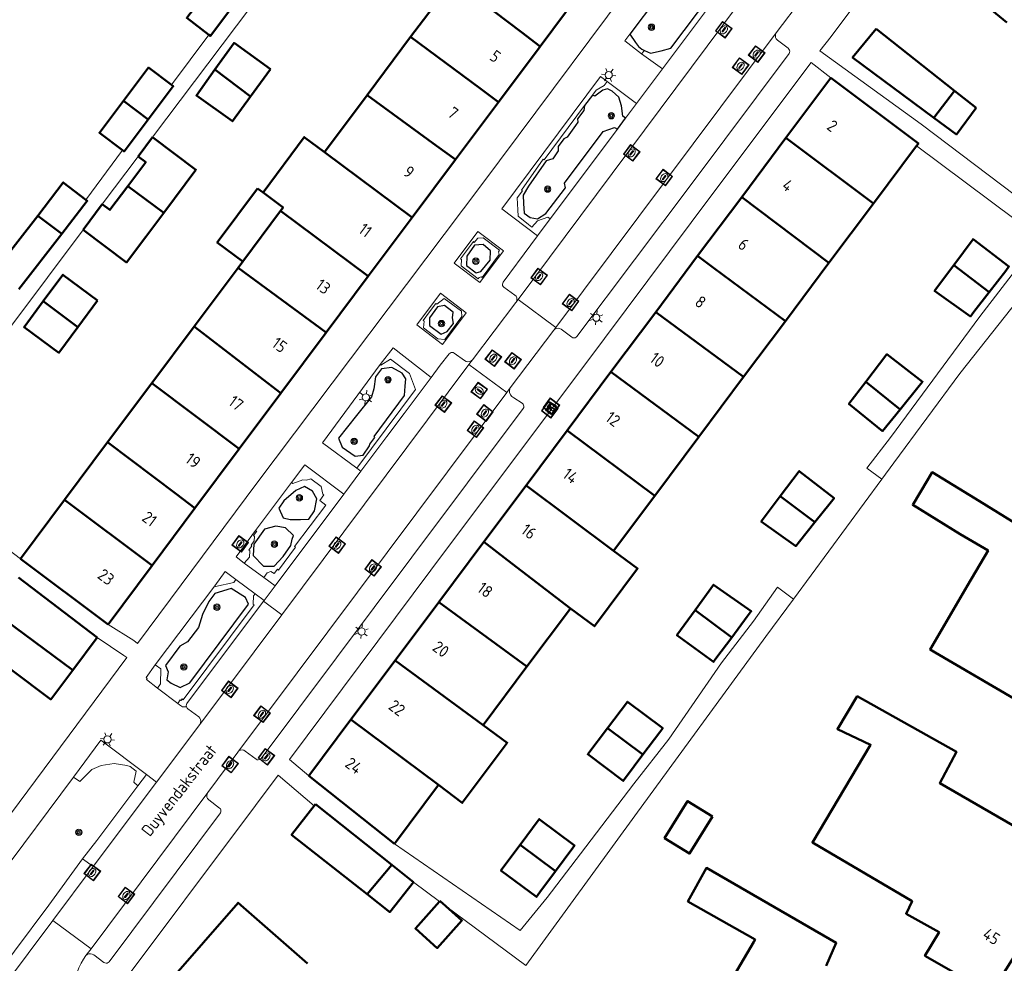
# Model space of a CAD drawing. Header units: metres. Extents: x 94279 to 96109, y 461866 to 463040.
# Tile 85 of 175: x 94941 to 95023, y 462869 to 462948. Entities that reach past the tile are written whole.
import ezdxf
from ezdxf.enums import TextEntityAlignment as Align

# ---------------------------------------------------------------- set-up
doc = ezdxf.new("R2010")
doc.units = ezdxf.units.M
doc.layers.get('0').update_dxf_attribs({"linetype": 'CONTINUOUS'})
for name, color, linetype, lineweight in [('B_BEBOUWINGSGRENS_0', 132, 'CONTINUOUS', 50), ('B_LUIFEL_1', 132, 'CONTINUOUS', 50), ('B_TUSSENMUUR_0', 132, 'CONTINUOUS', 50), ('G_GRENS_ALGEMEEN_0', 251, 'CONTINUOUS', 13), ('Q_BOOM_0', 251, 'CONTINUOUS', 13), ('Q_BRANDKRAAN_0', 251, 'CONTINUOUS', 13), ('Q_CAI-KAST_0', 251, 'CONTINUOUS', 13), ('Q_INSPECTIE_OF_RIOOLPUT_0', 251, 'CONTINUOUS', 13), ('Q_KOLK_0', 251, 'CONTINUOUS', 13), ('Q_LICHTMAST_0', 251, 'CONTINUOUS', 13), ('V_WEGGRENS_0', 251, 'CONTINUOUS', 13), ('Z_GBKN_HUISNUMMER_0', 251, 'CONTINUOUS', 13), ('Z_STRAATNAAM_0', 251, 'CONTINUOUS', 13)]:
    doc.layers.add(name, color=color, linetype=linetype, lineweight=lineweight)
doc.layers.add('Boomspiegel_0', color=251, linetype='CONTINUOUS')
doc.styles.get("Standard").update_dxf_attribs({"font": 'isocp.shx'})

# ---------------------------------------------------------------- blocks, each defined once
blk = doc.blocks.new('Q_LICHTMAST')
for points in [[(-0.26, 0.15), (-0.52, 0.3)], [(0, 0.3), (0, 0.6)], [(0.26, 0.15), (0.52, 0.3)], [(-0.26, -0.15), (-0.52, -0.3)], [(0, -0.3), (0, -0.6)], [(0.26, -0.15), (0.52, -0.3)]]:
    blk.add_lwpolyline(points)
blk.add_circle((0, 0), 0.3)
blk = doc.blocks.new('Q_KOLK')
blk.add_lwpolyline([(-0.5, 0.5), (0.5, 0.5), (0.5, -0.5), (-0.5, -0.5)], close=True)
for points in [[(-0.442, 0.464), (0.438, 0.464, -0.414214), (0.459, 0.442), (0.459, -0.437, -0.414214), (0.438, -0.459), (-0.442, -0.459, -0.414214), (-0.463, -0.437), (-0.463, 0.442, -0.414214), (-0.442, 0.464)], [(-0.345, 0.105, 0.380426), (-0.276, -0.18)], [(-0.008, 0.266, 0.240218), (-0.345, 0.105)], [(-0.194, 0.045, 0.853344), (-0.194, -0.032)], [(0.331, 0.111, 0.240191), (-0.008, 0.266)], [(0.185, -0.032, 0.849746), (0.185, 0.045)], [(0.267, -0.176, 0.380426), (0.331, 0.111)], [(-0.276, -0.18, 0.148452), (0.012, -0.257)], [(0.012, -0.257, 0.131742), (0.267, -0.176)]]:
    blk.add_lwpolyline(points, format="xyb")
for points in [[(-0.194, 0.045), (0.185, 0.045)], [(0.185, -0.032), (-0.194, -0.032)]]:
    blk.add_lwpolyline(points)
blk = doc.blocks.new('Q_INSPECTIE_OF_RIOOLPUT')
blk.add_lwpolyline([(-0.5, 0.5), (0.5, 0.5), (0.5, -0.5), (-0.5, -0.5)], close=True)
for points in [[(-0.442, 0.464), (0.438, 0.464, -0.414214), (0.459, 0.442), (0.459, -0.437, -0.414214), (0.438, -0.459), (-0.442, -0.459, -0.414214), (-0.463, -0.437), (-0.463, 0.442), (-0.463, 0.444), (-0.463, 0.446), (-0.463, 0.448), (-0.462, 0.45), (-0.461, 0.451), (-0.46, 0.453), (-0.459, 0.455), (-0.458, 0.456), (-0.457, 0.457), (-0.456, 0.459), (-0.454, 0.46), (-0.453, 0.461), (-0.451, 0.462), (-0.449, 0.462), (-0.447, 0.463), (-0.446, 0.463), (-0.444, 0.464), (-0.442, 0.464)], [(-0.345, 0.105, 0.380426), (-0.276, -0.18)], [(-0.008, 0.266, 0.240218), (-0.345, 0.105)], [(-0.194, 0.045, 0.853344), (-0.194, -0.032)], [(0.331, 0.111, 0.240191), (-0.008, 0.266)], [(0.185, -0.032, 0.849746), (0.185, 0.045)], [(0.267, -0.176, 0.380426), (0.331, 0.111)], [(-0.276, -0.18, 0.148452), (0.012, -0.257)], [(0.012, -0.257, 0.131742), (0.267, -0.176)]]:
    blk.add_lwpolyline(points, format="xyb")
for points in [[(-0.194, 0.045), (0.185, 0.045)], [(0.185, -0.032), (-0.194, -0.032)]]:
    blk.add_lwpolyline(points)
blk = doc.blocks.new('Q_BRANDKRAAN')
blk.add_lwpolyline([(-0.5, 0.5), (0.5, 0.5), (0.5, -0.5), (-0.5, -0.5)], close=True)
for points in [[(-0.442, 0.464), (0.438, 0.464, -0.414214), (0.459, 0.442), (0.459, -0.437, -0.414214), (0.438, -0.459), (-0.442, -0.459, -0.414214), (-0.463, -0.437), (-0.463, 0.442), (-0.463, 0.444), (-0.463, 0.446), (-0.463, 0.448), (-0.462, 0.45), (-0.461, 0.451), (-0.46, 0.453), (-0.459, 0.455), (-0.458, 0.456), (-0.457, 0.457), (-0.456, 0.459), (-0.454, 0.46), (-0.453, 0.461), (-0.451, 0.462), (-0.449, 0.462), (-0.447, 0.463), (-0.446, 0.463), (-0.444, 0.464), (-0.442, 0.464)], [(-0.345, 0.105, 0.380426), (-0.276, -0.18)], [(-0.008, 0.266, 0.240218), (-0.345, 0.105)], [(-0.194, 0.045, 0.853344), (-0.194, -0.032)], [(0.331, 0.111, 0.240191), (-0.008, 0.266)], [(0.185, -0.032, 0.849746), (0.185, 0.045)], [(0.267, -0.176, 0.380426), (0.331, 0.111)], [(-0.276, -0.18, 0.148452), (0.012, -0.257)], [(0.012, -0.257, 0.131742), (0.267, -0.176)]]:
    blk.add_lwpolyline(points, format="xyb")
for points in [[(-0.194, 0.045), (0.185, 0.045)], [(0.185, -0.032), (-0.194, -0.032)]]:
    blk.add_lwpolyline(points)
blk = doc.blocks.new('Q_CAI-KAST')
for points in [[(-0.5, 0.5), (0.5, 0.5), (0.5, -0.5), (-0.5, -0.5)], [(-0.262, 0.264), (0.25, 0.264), (0.25, 0.187), (-0.262, 0.187)], [(-0.262, 0.107), (0.25, 0.107), (0.25, -0.332), (-0.262, -0.332)]]:
    blk.add_lwpolyline(points, close=True)
blk.add_lwpolyline([(-0.442, 0.464), (0.438, 0.464, -0.414214), (0.459, 0.442), (0.459, -0.437, -0.414214), (0.438, -0.459), (-0.442, -0.459, -0.414214), (-0.463, -0.437), (-0.463, 0.442), (-0.463, 0.444), (-0.463, 0.446), (-0.463, 0.448), (-0.462, 0.45), (-0.461, 0.451), (-0.46, 0.453), (-0.459, 0.455), (-0.458, 0.456), (-0.457, 0.457), (-0.456, 0.459), (-0.454, 0.46), (-0.453, 0.461), (-0.451, 0.462), (-0.449, 0.462), (-0.447, 0.463), (-0.446, 0.463), (-0.444, 0.464), (-0.442, 0.464)], format="xyb")
blk.add_circle((-0.177, -0.034), 0.0354)
blk = doc.blocks.new('Q_BOOM')
for radius in [0.27, 0.18, 0.09]:
    blk.add_circle((0, 0), radius)

msp = doc.modelspace()

# ---------------------------------------------------------------- linework, layer by layer
at = {"layer": 'B_BEBOUWINGSGRENS_0'}
for p, q in [((94976.881, 462951.051), (94973.33, 462946.301)), ((94984.151, 462945.501), (94987.869, 462950.476)), ((95018.791, 462941.79), (95012.24, 462946.97)), ((94973.33, 462946.301), (94969.695, 462941.437)), ((94980.676, 462940.852), (94984.151, 462945.501)), ((94959.955, 462941.327), (94961.6, 462943.61)), ((95008.46, 462942.87), (95004.7, 462937.848)), ((95020.6, 462940.36), (95018.791, 462941.79)), ((94969.695, 462941.437), (94966.125, 462936.66)), ((94977.076, 462936.036), (94980.676, 462940.852)), ((94951.74, 462937.91), (94950.54, 462936.31)), ((95004.7, 462937.848), (95001.004, 462932.911)), ((95012.01, 462932.362), (95015.627, 462937.196)), ((94973.456, 462931.194), (94977.076, 462936.036)), ((95001.004, 462932.911), (94997.317, 462927.981)), ((94947.555, 462932.316), (94945.949, 462930.174)), ((94962.457, 462931.754), (94959.293, 462927.521)), ((95008.301, 462927.404), (95012.01, 462932.362)), ((94942.16, 462931.349), (94938.584, 462926.758)), ((94969.784, 462926.282), (94973.456, 462931.194)), ((94940.584, 462925.208), (94944.183, 462929.826)), ((94997.317, 462927.981), (94993.813, 462923.296)), ((94958.905, 462927.002), (94955.222, 462922.074)), ((94959.293, 462927.521), (94958.905, 462927.002)), ((95004.658, 462922.536), (95008.301, 462927.404)), ((94966.265, 462921.574), (94969.784, 462926.282)), ((94945.506, 462922.034), (94947.16, 462924.27)), ((94993.813, 462923.296), (94990.075, 462918.297)), ((94955.222, 462922.074), (94951.699, 462917.362)), ((95001.164, 462917.866), (95004.658, 462922.536)), ((94962.483, 462916.515), (94966.265, 462921.574)), ((94990.075, 462918.297), (94986.412, 462913.398)), ((94997.418, 462912.858), (95001.164, 462917.866)), ((94951.699, 462917.362), (94948.001, 462912.414)), ((94958.999, 462911.854), (94962.483, 462916.515)), ((94986.412, 462913.398), (94982.977, 462908.805)), ((94993.736, 462907.937), (94997.418, 462912.858)), ((94948.001, 462912.414), (94944.403, 462907.601)), ((94955.299, 462906.904), (94958.999, 462911.854)), ((94982.977, 462908.805), (94979.442, 462904.078)), ((94990.298, 462903.341), (94993.736, 462907.937)), ((94944.403, 462907.601), (94940.71, 462902.66)), ((94951.722, 462902.119), (94955.299, 462906.904)), ((94979.442, 462904.078), (94975.682, 462899.049)), ((94940.71, 462902.66), (94948.03, 462897.18)), ((94948.03, 462897.18), (94951.722, 462902.119)), ((94947.12, 462896.08), (94940.536, 462901.103)), ((94975.682, 462899.049), (94972.035, 462894.172)), ((94983.048, 462893.649), (94986.694, 462898.523)), ((94945.085, 462893.361), (94947.12, 462896.08)), ((94972.035, 462894.172), (94968.335, 462889.224)), ((94979.396, 462888.767), (94983.048, 462893.649)), ((94968.335, 462889.224), (94964.81, 462884.51)), ((94964.81, 462884.51), (94971.97, 462878.84)), ((94971.97, 462878.84), (94975.648, 462883.756)), ((94965.38, 462882.14), (94965.273, 462882.005)), ((94971.747, 462877.081), (94965.38, 462882.14)), ((94973.56, 462875.64), (94971.747, 462877.081))]:
    msp.add_line(p, q, dxfattribs=at)
for points in [[(95028.806, 462954.404), (95022.24, 462959.82), (95016.57, 462952.95), (95023.158, 462947.508)], [(94956.006, 462949.741), (94954.61, 462947.88), (94956.47, 462946.478)], [(94956.47, 462946.478), (94956.6, 462946.38), (94958.72, 462949.205)], [(95012.24, 462946.97), (95010.27, 462944.58), (95017.074, 462939.54)], [(94961.6, 462943.61), (94958.57, 462945.79), (94956.967, 462943.561)], [(94953.335, 462942.287), (94951.42, 462943.73), (94949.317, 462940.946)], [(94956.967, 462943.561), (94955.42, 462941.41), (94958.45, 462939.24), (94959.955, 462941.327)], [(95015.627, 462937.196), (95015.78, 462937.4), (95008.46, 462942.87)], [(94951.389, 462939.389), (94953.49, 462942.17), (94953.335, 462942.287)], [(94949.317, 462940.946), (94947.31, 462938.29), (94949.254, 462936.825)], [(95017.074, 462939.54), (95018.95, 462938.15), (95020.6, 462940.36)], [(94949.254, 462936.825), (94949.38, 462936.73), (94951.389, 462939.389)], [(94952.685, 462931.59), (94955.38, 462935.19), (94951.74, 462937.91)], [(94966.125, 462936.66), (94964.434, 462937.926), (94960.989, 462933.285)], [(94950.54, 462936.31), (94951.18, 462935.82), (94949.685, 462933.825)], [(94946.176, 462932.685), (94944.29, 462934.13), (94942.16, 462931.349)], [(94949.685, 462933.825), (94948.19, 462931.83), (94947.555, 462932.316)], [(94944.183, 462929.826), (94946.3, 462932.59), (94946.176, 462932.685)], [(94960.989, 462933.285), (94962.665, 462932.032), (94962.457, 462931.754)], [(94945.949, 462930.174), (94949.578, 462927.444), (94951.18, 462929.58), (94952.685, 462931.59)], [(95021.682, 462924.947), (95023.08, 462926.752), (95023.35, 462927.1), (95020.35, 462929.39), (95018.74, 462927.225)], [(95018.74, 462927.225), (95017.13, 462925.06), (95020.12, 462922.93), (95020.412, 462923.306), (95021.682, 462924.947)], [(94947.16, 462924.27), (94944.26, 462926.42), (94942.621, 462924.211)], [(94942.621, 462924.211), (94941.01, 462922.04), (94943.92, 462919.89), (94945.506, 462922.034)], [(95014.241, 462915.145), (95015.831, 462917.113), (95016.12, 462917.47), (95013.15, 462919.77), (95011.375, 462917.46)], [(95011.375, 462917.46), (95009.973, 462915.612), (95012.785, 462913.342), (95014.241, 462915.145)], [(95007.119, 462905.716), (95008.406, 462907.325), (95008.73, 462907.73), (95005.81, 462910), (95004.225, 462907.895)], [(95028.76, 462902.6), (95020.894, 462907.471), (95016.929, 462909.907), (95016.542, 462909.253), (95015.31, 462907.168), (95019.264, 462904.728)], [(95004.225, 462907.895), (95002.64, 462905.79), (95005.53, 462903.73), (95005.831, 462904.107), (95007.119, 462905.716)], [(95019.264, 462904.728), (95021.604, 462903.359), (95019.89, 462900.43), (95016.76, 462895.08), (95017.179, 462894.835), (95023.767, 462890.985), (95024.58, 462890.51), (95023.95, 462889.42), (95027.36, 462887.43), (95026.04, 462885.3), (95031.6, 462881.88), (95036.2, 462889.34), (95034.09, 462890.61), (95036.59, 462894.76), (95030.01, 462898.6), (95029.87, 462898.37), (95027.53, 462900.06), (95028.76, 462902.6)], [(94986.694, 462898.523), (94988.696, 462897.025), (94992.3, 462901.844), (94990.298, 462903.341)], [(95000.175, 462896.097), (95001.471, 462897.844), (95001.8, 462898.28), (94998.65, 462900.49), (94997.12, 462898.38)], [(94938.411, 462898.302), (94936.6, 462895.89), (94943.25, 462890.91), (94945.085, 462893.361)], [(94997.12, 462898.38), (94995.59, 462896.27), (94998.66, 462894.05), (94998.856, 462894.32), (95000.175, 462896.097)], [(94992.751, 462886.296), (94994.155, 462888.161), (94994.41, 462888.5), (94991.45, 462890.72), (94989.795, 462888.52)], [(95010.66, 462891.176), (95009.006, 462888.434), (95011.776, 462887.122), (95006.916, 462878.957), (95015.252, 462874.031), (95014.742, 462872.998), (95017.501, 462871.456), (95016.318, 462869.475), (95021.838, 462866.335), (95026.161, 462873.186), (95024.044, 462874.317)], [(95024.044, 462874.317), (95026.672, 462878.631), (95017.563, 462883.921), (95018.948, 462886.529), (95010.66, 462891.176)], [(94975.648, 462883.756), (94977.65, 462882.259), (94981.411, 462887.287), (94979.396, 462888.767)], [(94989.795, 462888.52), (94988.14, 462886.32), (94991.1, 462884.1), (94991.298, 462884.364), (94992.751, 462886.296)], [(94965.273, 462882.005), (94963.37, 462879.6), (94969.689, 462874.62)], [(94985.441, 462876.556), (94986.89, 462878.508), (94987.04, 462878.71), (94984.08, 462880.91), (94982.48, 462878.755)], [(94982.48, 462878.755), (94980.88, 462876.6), (94983.84, 462874.4), (94984.134, 462874.797), (94985.441, 462876.556)], [(95008.06, 462868.65), (95008.907, 462870.547), (94998.049, 462876.819), (94996.509, 462874.021), (95002.13, 462870.83), (95002.026, 462870.652), (95000.345, 462867.797), (94997.17, 462862.44), (95004.95, 462857.84)], [(94969.689, 462874.62), (94971.58, 462873.13), (94973.56, 462875.64)], [(94964.703, 462868.837), (94958.9, 462873.91), (94953.11, 462867.26), (94958.947, 462862.161)]]:
    msp.add_lwpolyline(points, dxfattribs=at)
at = {"layer": 'B_LUIFEL_1'}
for p, q in [((94960.989, 462933.285), (94960.528, 462933.628)), ((94975.783, 462874.066), (94975.744, 462874.022)), ((94976.266, 462873.635), (94975.783, 462874.066))]:
    msp.add_line(p, q, dxfattribs=at)
for points in [[(94960.528, 462933.628), (94957.166, 462929.099), (94959.293, 462927.521)], [(94959.293, 462927.521), (94959.293, 462927.521), (94962.457, 462931.754)], [(94998.567, 462881.109), (94996.484, 462882.408), (94994.562, 462879.323), (94996.644, 462878.025), (94998.567, 462881.109)], [(94975.744, 462874.022), (94973.723, 462871.754), (94975.557, 462870.12), (94977.615, 462872.434), (94976.266, 462873.635)]]:
    msp.add_lwpolyline(points, dxfattribs=at)
at = {"layer": 'B_TUSSENMUUR_0'}
for p, q in [((94959.955, 462941.327), (94956.967, 462943.561)), ((95017.074, 462939.54), (95018.791, 462941.79)), ((94951.389, 462939.389), (94949.317, 462940.946)), ((95012.01, 462932.362), (95004.7, 462937.848)), ((94973.456, 462931.194), (94966.125, 462936.66)), ((94952.685, 462931.59), (94949.685, 462933.825)), ((95008.301, 462927.404), (95001.004, 462932.911)), ((94969.784, 462926.282), (94962.457, 462931.754)), ((94944.183, 462929.826), (94942.16, 462931.349)), ((94966.265, 462921.574), (94958.905, 462927.002)), ((95021.682, 462924.947), (95018.74, 462927.225)), ((94945.506, 462922.034), (94942.621, 462924.211)), ((95001.164, 462917.866), (94993.813, 462923.296)), ((94955.222, 462922.074), (94962.483, 462916.515)), ((94997.418, 462912.858), (94990.075, 462918.297)), ((94958.999, 462911.854), (94951.699, 462917.362)), ((95014.241, 462915.145), (95011.375, 462917.46)), ((94993.736, 462907.937), (94986.412, 462913.398)), ((94982.977, 462908.805), (94990.298, 462903.341)), ((95007.119, 462905.716), (95004.225, 462907.895)), ((94951.722, 462902.119), (94944.403, 462907.601)), ((94983.048, 462893.649), (94975.682, 462899.049)), ((94945.085, 462893.361), (94938.411, 462898.302)), ((95000.175, 462896.097), (94997.12, 462898.38)), ((94979.396, 462888.767), (94972.035, 462894.172)), ((94975.648, 462883.756), (94968.335, 462889.224)), ((94992.751, 462886.296), (94989.795, 462888.52)), ((94985.441, 462876.556), (94982.48, 462878.755)), ((94969.689, 462874.62), (94971.747, 462877.081))]:
    msp.add_line(p, q, dxfattribs=at)
for points in [[(94984.151, 462945.501), (94982.598, 462946.686), (94976.881, 462951.051)], [(94980.676, 462940.852), (94979.108, 462942.015), (94973.33, 462946.301)], [(94969.695, 462941.437), (94975.502, 462937.188), (94977.076, 462936.036)], [(95004.658, 462922.536), (94998.645, 462926.996), (94997.317, 462927.981)], [(94955.299, 462906.904), (94953.75, 462908.073), (94948.001, 462912.414)], [(94986.694, 462898.523), (94981.423, 462902.561), (94979.442, 462904.078)]]:
    msp.add_lwpolyline(points, dxfattribs=at)
at = {"layer": 'Boomspiegel_0'}
for p, q in [((94996.268, 462952.675), (94991.664, 462946.529)), ((94988.531, 462941.433), (94987.875, 462940.554)), ((94990.609, 462938.583), (94991.293, 462939.495)), ((94978.811, 462926.574), (94979.188, 462926.685))]:
    msp.add_line(p, q, dxfattribs=at)
for points in [[(94992.868, 462945.164), (94993.382, 462944.932), (94994.271, 462945.128), (94995.084, 462945.346), (95004.083, 462957.319), (95003.687, 462958.638), (95002.647, 462959.237)], [(94991.664, 462946.529), (94992.119, 462945.84), (94992.39, 462945.483), (94992.668, 462945.271), (94992.868, 462945.164)], [(94991.293, 462939.495), (94991.082, 462939.674), (94990.949, 462940.537), (94990.745, 462941.273), (94990.169, 462941.753), (94989.794, 462941.948), (94989.404, 462941.832), (94988.734, 462941.355), (94988.531, 462941.433)], [(94987.875, 462940.554), (94987.811, 462940.133), (94987.267, 462939.437), (94987.309, 462939.158), (94987.109, 462938.898), (94986.407, 462937.914), (94986.146, 462937.785), (94985.66, 462937.144), (94985.673, 462936.768), (94985.209, 462936.105), (94984.647, 462935.931), (94983.175, 462933.815), (94982.748, 462933.057), (94982.769, 462932.369), (94982.824, 462931.556), (94983.314, 462931.205), (94983.923, 462931.101), (94984.639, 462931.541), (94986.267, 462933.687), (94986.18, 462934.075), (94989.423, 462938.398), (94990.376, 462938.711), (94990.609, 462938.583)], [(94979.188, 462926.685), (94979.97, 462927.635), (94980.013, 462928.407), (94979.389, 462928.943), (94978.669, 462928.877), (94978.013, 462927.963), (94977.991, 462927.195), (94978.811, 462926.574)], [(94976.167, 462923.835), (94975.582, 462923.721), (94974.9, 462922.806), (94974.903, 462922.182), (94975.871, 462921.454), (94976.384, 462921.657), (94976.908, 462922.326), (94976.841, 462922.806), (94976.892, 462923.274), (94976.409, 462923.645), (94976.167, 462923.835)], [(94968.68, 462911.25), (94969.359, 462911.317), (94969.899, 462912.108), (94969.931, 462912.262), (94970.336, 462912.815), (94970.277, 462912.877), (94972.807, 462916.316), (94972.879, 462917.087), (94972.938, 462917.724), (94972.634, 462918.183), (94971.749, 462918.668), (94970.887, 462918.554), (94970.393, 462917.877), (94970.257, 462916.868), (94970.046, 462916.207), (94968.793, 462914.638), (94967.285, 462912.75), (94967.6, 462911.999), (94968.68, 462911.25)], [(94964.131, 462905.953), (94964.831, 462905.991), (94965.296, 462906.681), (94965.497, 462907.684), (94965.125, 462908.32), (94964.47, 462908.709), (94963.72, 462908.384), (94962.732, 462907.518), (94962.319, 462906.889), (94962.685, 462906.098), (94963.261, 462905.959), (94964.131, 462905.953)], [(94963.547, 462904.626), (94962.87, 462905.255), (94962.05, 462905.398), (94961.118, 462905.141), (94960.216, 462903.902), (94960.155, 462902.932), (94961.017, 462902.047), (94961.927, 462902.05), (94962.673, 462902.851), (94963.312, 462903.791), (94963.415, 462904.307), (94963.547, 462904.626)], [(94954.871, 462892.299), (94959.779, 462898.874), (94959.527, 462899.431), (94958.319, 462900.182), (94956.966, 462899.762), (94956.47, 462899.097), (94955.942, 462898.004), (94955.581, 462896.92), (94954.688, 462895.719), (94954.044, 462895.356), (94952.842, 462893.745), (94953.047, 462893.219), (94952.959, 462892.546), (94953.308, 462892.27), (94954.065, 462891.895), (94954.871, 462892.299)]]:
    msp.add_lwpolyline(points, dxfattribs=at)
at = {"layer": 'G_GRENS_ALGEMEEN_0'}
for p, q in [((94992.868, 462945.164), (94992.638, 462944.878)), ((95012.722, 462909.332), (95005.337, 462899.3)), ((94950.528, 462883.683), (94951.237, 462884.641)), ((94946.79, 462876.938), (94945.907, 462877.586))]:
    msp.add_line(p, q, dxfattribs=at)
for points in [[(94988.531, 462941.433), (94988.831, 462941.835), (94989.499, 462942.249), (94989.746, 462942.571)], [(94984.987, 462931.077), (94984.806, 462931.238), (94983.924, 462930.912), (94983.463, 462930.387), (94983.195, 462930.619), (94982.321, 462931.325), (94982.293, 462931.85), (94982.229, 462932.83), (94982.688, 462933.437), (94982.6, 462933.493), (94984.406, 462936.08), (94984.487, 462936.012), (94987.875, 462940.554)], [(94979.23, 462926.244), (94979.306, 462926.189), (94980.732, 462928.11), (94980.682, 462928.342), (94980.758, 462928.459), (94979.392, 462929.506), (94978.935, 462929.478), (94978.644, 462929.118), (94978.576, 462929.19), (94977.495, 462927.741), (94977.578, 462927.689), (94977.548, 462927.154), (94978.97, 462926.065), (94979.05, 462926.175), (94979.23, 462926.244)], [(94975.449, 462924.007), (94974.913, 462923.302), (94974.374, 462922.583), (94974.45, 462922.531), (94974.412, 462921.973), (94975.602, 462921.061), (94976.181, 462920.998), (94977.616, 462922.931), (94977.57, 462923.369), (94976.12, 462924.439), (94975.527, 462923.945), (94975.449, 462924.007)], [(94970.778, 462918.905), (94970.851, 462918.843), (94971.641, 462919.368), (94973.224, 462918.148), (94973.748, 462916.831), (94968.836, 462910.238)], [(94961.053, 462901.101), (94961.344, 462901.503), (94961.649, 462901.611), (94961.919, 462901.43), (94962.193, 462901.791), (94962.276, 462901.719), (94963.703, 462903.635), (94963.618, 462903.681), (94966.229, 462907.16), (94965.728, 462907.538), (94966.082, 462908.014), (94966, 462908.061), (94965.852, 462908.712), (94964.987, 462909.355), (94964.637, 462909.234), (94964.316, 462909.275), (94963.47, 462908.959), (94963.378, 462909.044)], [(94960.371, 462905.028), (94960.46, 462904.969), (94960.198, 462904.609), (94960.266, 462904.539), (94960.259, 462904.181), (94959.985, 462903.811), (94960.064, 462903.759), (94959.799, 462903.389), (94959.876, 462903.325), (94959.858, 462902.809), (94959.419, 462902.301)], [(94958.727, 462900.938), (94958.537, 462900.69), (94957.016, 462900.356), (94956.948, 462900.394)], [(94953.87, 462890.565), (94954.061, 462890.872), (94954.135, 462890.812), (94954.235, 462890.945), (94954.312, 462890.879), (94960.249, 462898.815), (94960.178, 462898.868), (94960.194, 462899.572), (94960.32, 462899.734)], [(94952.172, 462891.857), (94952.42, 462892.207), (94952.459, 462893.455), (94951.968, 462893.806)], [(94950.528, 462883.683), (94950.198, 462883.992), (94950.374, 462884.916), (94949.895, 462885.313), (94949.604, 462885.389), (94948.541, 462885.546), (94947.464, 462885.393), (94946.688, 462885.042), (94945.667, 462884.051), (94945.132, 462884.422)], [(94945.907, 462877.586), (94947.091, 462879.102), (94948.938, 462881.575), (94950.528, 462883.683)], [(94936.102, 462864.367), (94937.304, 462866.011), (94943.072, 462873.709), (94945.907, 462877.586)]]:
    msp.add_lwpolyline(points, dxfattribs=at)
at = {"layer": 'V_WEGGRENS_0'}
for p, q in [((95007.333, 462951.184), (95003.897, 462946.642)), ((94994.387, 462943.621), (94999.259, 462950.14)), ((95000.751, 462949.025), (94982.316, 462924.34)), ((94953.335, 462942.287), (94956.47, 462946.478)), ((95003.897, 462946.642), (94985.455, 462922.012)), ((94992.638, 462944.878), (94994.387, 462943.621)), ((95008.46, 462942.87), (95006.811, 462944.145)), ((94992.219, 462940.732), (94994.387, 462943.621)), ((94992.219, 462940.732), (94989.746, 462942.571)), ((94991.293, 462939.495), (94992.219, 462940.732)), ((94984.987, 462931.077), (94990.609, 462938.583)), ((94946.176, 462932.685), (94949.254, 462936.825)), ((94950.54, 462936.31), (94947.555, 462932.316)), ((94983.925, 462929.66), (94984.987, 462931.077)), ((94982.132, 462924.094), (94982.316, 462924.34)), ((94982.316, 462924.34), (94985.455, 462922.012)), ((94978.493, 462919.302), (94982.132, 462924.094)), ((94985.286, 462921.786), (94981.658, 462916.967)), ((94985.455, 462922.012), (94985.286, 462921.786)), ((94962.555, 462897.987), (94978.202, 462918.913)), ((94978.202, 462918.913), (94978.493, 462919.302)), ((94981.359, 462916.567), (94978.202, 462918.913)), ((94981.658, 462916.967), (94981.359, 462916.567)), ((94958.877, 462886.506), (94981.359, 462916.567)), ((94967.744, 462908.069), (94969.177, 462909.984)), ((94968.836, 462910.238), (94969.177, 462909.984)), ((94963.378, 462909.044), (94960.371, 462905.028)), ((94962.008, 462900.411), (94967.744, 462908.069)), ((94959.419, 462902.301), (94961.053, 462901.101)), ((94956.948, 462900.394), (94951.968, 462893.806)), ((94960.32, 462899.734), (94958.727, 462900.938)), ((94961.053, 462901.101), (94962.008, 462900.411)), ((94961.089, 462899.19), (94962.008, 462900.411)), ((94961.089, 462899.19), (94960.32, 462899.734)), ((94961.039, 462899.123), (94961.089, 462899.19)), ((94962.555, 462897.987), (94961.039, 462899.123)), ((94955.699, 462888.819), (94962.555, 462897.987)), ((94952.172, 462891.857), (94953.87, 462890.565)), ((94952.083, 462884.004), (94955.699, 462888.819)), ((94958.877, 462886.506), (94956.371, 462883.133)), ((94963.196, 462885.887), (94964.81, 462884.51)), ((94945.132, 462884.422), (94932.691, 462867.767)), ((94946.79, 462876.938), (94952.083, 462884.004)), ((94952.083, 462884.004), (94951.237, 462884.641)), ((94965.273, 462882.005), (94962.263, 462884.564)), ((94956.371, 462883.133), (94946.611, 462870.069)), ((94943.414, 462872.431), (94946.79, 462876.938)), ((94975.744, 462874.022), (94973.56, 462875.64)), ((94976.266, 462873.635), (94975.744, 462874.022)), ((94946.611, 462870.069), (94943.414, 462872.431)), ((94946.178, 462869.49), (94946.611, 462870.069))]:
    msp.add_line(p, q, dxfattribs=at)
for points in [[(94982.714, 462962.193), (94979.861, 462964.301), (94979.881, 462965.167), (94975.034, 462968.822), (94951.74, 462937.91)], [(95023.502, 462964.704), (95022.05, 462964.539), (95008.48, 462946.334), (95007.543, 462945.128)], [(94950.496, 462895.595), (94960.475, 462908.98), (94979.281, 462933.955), (94994.296, 462954.115)], [(95003.897, 462946.642), (95003.841, 462946.518), (95003.822, 462946.384), (95003.843, 462946.249), (95003.9, 462946.126), (95003.991, 462946.025), (95004.878, 462945.351), (95004.949, 462945.279), (95004.996, 462945.19), (95005.016, 462945.092), (95005.007, 462944.992), (95004.969, 462944.898), (94996.851, 462934.07), (94987.236, 462921.254), (94987.167, 462921.187), (94987.081, 462921.144), (94986.985, 462921.13), (94986.89, 462921.144), (94986.804, 462921.187), (94985.908, 462921.864), (94985.785, 462921.922), (94985.65, 462921.944), (94985.515, 462921.927), (94985.39, 462921.873), (94985.286, 462921.786)], [(94991.664, 462946.529), (94991.238, 462945.96), (94992.638, 462944.878)], [(95007.543, 462945.128), (95015.997, 462938.995), (95028.34, 462929.68)], [(95006.811, 462944.145), (94998.596, 462933.202), (94987.715, 462918.663), (94976.494, 462903.685), (94963.196, 462885.887)], [(94989.746, 462942.571), (94989.198, 462942.984), (94980.939, 462931.925), (94983.925, 462929.66)], [(95012.722, 462909.332), (95011.477, 462910.248), (95013.452, 462912.809), (95020.921, 462922.911), (95025.97, 462929.48), (95015.627, 462937.196)], [(94945.949, 462930.174), (94930.94, 462910.13), (94940.71, 462902.66)], [(94981.098, 462928.4), (94978.945, 462930.029), (94976.978, 462927.393), (94979.111, 462925.758), (94981.098, 462928.4)], [(94982.132, 462924.094), (94982.196, 462924.218), (94982.219, 462924.355), (94982.199, 462924.492), (94982.138, 462924.617), (94982.042, 462924.717), (94981.127, 462925.367), (94981.062, 462925.439), (94981.021, 462925.528), (94981.009, 462925.624), (94981.025, 462925.72), (94981.069, 462925.807), (94983.384, 462928.927), (94983.925, 462929.66)], [(95028.34, 462929.68), (95019.25, 462918.17), (95013.729, 462910.7), (95012.722, 462909.332)], [(94975.831, 462924.863), (94973.846, 462922.227), (94975.993, 462920.577), (94977.981, 462923.226), (94975.831, 462924.863)], [(94975.047, 462917.822), (94971.87, 462920.311), (94970.778, 462918.905)], [(94975.047, 462917.822), (94975.81, 462918.842), (94976.551, 462919.81), (94976.622, 462919.87), (94976.706, 462919.908), (94976.798, 462919.921), (94976.889, 462919.908), (94976.974, 462919.869), (94977.842, 462919.235), (94977.967, 462919.166), (94978.108, 462919.137), (94978.251, 462919.152), (94978.383, 462919.209), (94978.493, 462919.302)], [(94970.778, 462918.905), (94965.954, 462912.375), (94968.836, 462910.238)], [(94969.177, 462909.984), (94971.35, 462912.886), (94972.787, 462914.803), (94975.047, 462917.822)], [(94981.658, 462916.967), (94981.596, 462916.775), (94981.6, 462916.574), (94981.669, 462916.385), (94981.796, 462916.228), (94981.966, 462916.12), (94982.652, 462915.671), (94982.728, 462915.607), (94982.778, 462915.521), (94982.797, 462915.424), (94982.782, 462915.326), (94982.736, 462915.238), (94973.435, 462902.813), (94960.828, 462885.978), (94960.758, 462885.915), (94960.673, 462885.875), (94960.58, 462885.86), (94960.487, 462885.873), (94960.402, 462885.911), (94959.505, 462886.593), (94959.381, 462886.659), (94959.243, 462886.684), (94959.104, 462886.665), (94958.978, 462886.604), (94958.877, 462886.506)], [(94967.744, 462908.069), (94964.487, 462910.521), (94963.378, 462909.044)], [(94960.371, 462905.028), (94958.752, 462902.823), (94959.419, 462902.301)], [(94958.727, 462900.938), (94957.829, 462901.603), (94956.948, 462900.394)], [(94971.97, 462878.84), (94982.49, 462871.58), (94984.73, 462874.34), (94987.54, 462878.01), (94991.991, 462883.851), (94994.903, 462887.598), (94999.307, 462893.976), (95002, 462897.44), (95003.99, 462900.291), (95005.337, 462899.3)], [(94954.59, 462890.279), (94954.572, 462890.376), (94954.583, 462890.474), (94954.622, 462890.564), (94961.039, 462899.123)], [(95005.337, 462899.3), (95003.032, 462896.169), (94992.068, 462881.181), (94982.97, 462868.67), (94976.266, 462873.635)], [(94948.03, 462897.18), (94950.185, 462895.84), (94950.496, 462895.595)], [(94949.606, 462894.404), (94949.348, 462894.594), (94947.12, 462896.08)], [(94929.971, 462870.526), (94930.367, 462870.366), (94930.792, 462870.313), (94931.215, 462870.372), (94931.61, 462870.538), (94931.948, 462870.8), (94932.128, 462871.024), (94939.244, 462880.461), (94949.606, 462894.404)], [(94951.968, 462893.806), (94951.209, 462892.73), (94951.305, 462892.656), (94951.251, 462892.573), (94952.172, 462891.857)], [(94953.87, 462890.565), (94954.009, 462890.467), (94954.244, 462890.288), (94954.59, 462890.279)], [(94955.699, 462888.819), (94955.757, 462888.944), (94955.779, 462889.081), (94955.761, 462889.218), (94955.706, 462889.345), (94955.617, 462889.451), (94954.704, 462890.121), (94954.635, 462890.191), (94954.59, 462890.279)], [(94951.237, 462884.641), (94947.434, 462887.51), (94945.132, 462884.422)], [(94962.263, 462884.564), (94960.369, 462882.029), (94948.462, 462866.148)], [(94956.371, 462883.133), (94956.307, 462883.011), (94956.283, 462882.875), (94956.301, 462882.738), (94956.359, 462882.613), (94956.453, 462882.511), (94957.361, 462881.831), (94957.421, 462881.763), (94957.46, 462881.682), (94957.474, 462881.593), (94957.463, 462881.503), (94957.427, 462881.42), (94948.127, 462868.98), (94948.054, 462868.913), (94947.964, 462868.871), (94947.865, 462868.859), (94947.768, 462868.877), (94947.681, 462868.924), (94946.839, 462869.549), (94946.713, 462869.622), (94946.57, 462869.653), (94946.424, 462869.64), (94946.29, 462869.584), (94946.178, 462869.49)], [(94936.812, 462863.638), (94937.291, 462864.261), (94943.414, 462872.431)], [(94946.178, 462869.49), (94945.97, 462869.19), (94945.779, 462868.865), (94945.596, 462868.481), (94945.483, 462868.168), (94945.382, 462867.82), (94945.322, 462867.532), (94945.272, 462867.175), (94945.247, 462866.779), (94945.25, 462866.191), (94945.283, 462865.802), (94945.372, 462865.439), (94945.52, 462865.062), (94945.716, 462864.729), (94945.982, 462864.434), (94946.376, 462864.101), (94946.593, 462863.918)]]:
    msp.add_lwpolyline(points, dxfattribs=at)

# ---------------------------------------------------------------- block references
at = {"layer": 'Q_BOOM_0'}
for p, rotation in [((94993.458, 462947.106), 53.16293147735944), ((94990.107, 462939.708), 98.7611285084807), ((94984.784, 462933.575), 52.81529354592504), ((94978.779, 462927.545), 142.8627314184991), ((94975.907, 462922.327), 143.0544144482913), ((94971.438, 462917.636), 7.533681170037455), ((94968.612, 462912.488), 145.2579753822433), ((94964.027, 462907.768), 41.23515538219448), ((94961.937, 462903.889), 55.79263470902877), ((94957.137, 462898.624), 64.21601459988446), ((94954.372, 462893.621), 53.25998969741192), ((94945.596, 462879.799), 52.01006965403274)]:
    msp.add_blockref('Q_BOOM', p, dxfattribs=dict(at, rotation=rotation))
at = {"layer": 'Q_BRANDKRAAN_0'}
for p, rotation in [((94959.085, 462903.91), 53.71238203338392), ((94961.273, 462886.113), 53.17205492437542)]:
    msp.add_blockref('Q_BRANDKRAAN', p, dxfattribs=dict(at, rotation=rotation))
at = {"layer": 'Q_CAI-KAST_0'}
for p, rotation in [((94985.098, 462915.414), 53.16071724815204), ((94984.958, 462915.135), 53.16071724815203)]:
    msp.add_blockref('Q_CAI-KAST', p, dxfattribs=dict(at, rotation=rotation))
at = {"layer": 'Q_INSPECTIE_OF_RIOOLPUT_0'}
for p, rotation in [((95000.916, 462943.852), 53.17553794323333), ((94980.243, 462919.444), 52.78730304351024), ((94981.887, 462919.227), 53.02561746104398), ((94979.065, 462916.733), 143.3835702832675), ((94979.542, 462914.855), 53.20794568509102), ((94958.236, 462885.459), 53.38917241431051)]:
    msp.add_blockref('Q_INSPECTIE_OF_RIOOLPUT', p, dxfattribs=dict(at, rotation=rotation))
at = {"layer": 'Q_KOLK_0'}
for p, rotation in [((94999.514, 462946.896), 53.24726386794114), ((95002.257, 462944.865), 53.17553794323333), ((94991.811, 462936.6), 53.24726386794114), ((94994.53, 462934.538), 53.17553794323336), ((94984.072, 462926.265), 53.24726386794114), ((94986.702, 462924.091), 53.17553794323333), ((94976.065, 462915.603), 53.2134288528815), ((94978.745, 462913.501), 53.20794568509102), ((94967.195, 462903.812), 53.2134288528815), ((94970.189, 462901.904), 53.20794568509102), ((94958.211, 462891.75), 53.21018026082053), ((94960.902, 462889.673), 53.207945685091), ((94946.718, 462876.445), 53.16469633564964), ((94949.572, 462874.524), 53.23691343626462)]:
    msp.add_blockref('Q_KOLK', p, dxfattribs=dict(at, rotation=rotation))
at = {"layer": 'Q_LICHTMAST_0'}
for p, rotation in [((94989.887, 462943.11), 142.9965070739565), ((94988.851, 462922.821), 53.12151968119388), ((94969.584, 462916.163), 51.38921200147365), ((94969.227, 462896.586), 53.17205492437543), ((94947.989, 462887.57), 142.9689365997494)]:
    msp.add_blockref('Q_LICHTMAST', p, dxfattribs=dict(at, rotation=rotation))

# ---------------------------------------------------------------- texts
at = {"layer": 'Z_GBKN_HUISNUMMER_0'}
for s, rotation, p in [('5', 323.2, (94980.411, 462944.673)), ('7', 323.2, (94976.874, 462939.941)), ('2', 323.2, (95008.581, 462938.861)), ('9', 323.2, (94973.188, 462935.011)), ('4', 323.2, (95004.853, 462933.881)), ('11', 323.2, (94969.542, 462930.134)), ('6', 323.2, (95001.163, 462928.949)), ('13', 323.2, (94966.022, 462925.425)), ('8', 323.2, (94997.567, 462924.141)), ('15', 323.2, (94962.372, 462920.541)), ('10', 323.2, (94993.946, 462919.299)), ('17', 323.2, (94958.739, 462915.681)), ('12', 323.2, (94990.246, 462914.35)), ('19', 323.2, (94955.147, 462910.876)), ('14', 323.2, (94986.697, 462909.604)), ('21', 323.2, (94951.508, 462906.008)), ('16', 323.2, (94983.212, 462904.944)), ('23', 323.2, (94947.874, 462901.146)), ('18', 323.2, (94979.564, 462900.066)), ('20', 323.2, (94975.861, 462895.113)), ('22', 323.2, (94972.187, 462890.201)), ('24', 323.2, (94968.575, 462885.37)), ('45', 327.7, (95021.885, 462871.095))]:
    msp.add_text(s, height=1, rotation=rotation, dxfattribs=at).set_placement(p, align=Align.MIDDLE)
at = {"layer": 'Z_STRAATNAAM_0', "linetype": 'Continuous'}
msp.add_text('Duyvendakstraat', height=1, rotation=52.03345, dxfattribs=at).set_placement((94954.088, 462883.223), align=Align.MIDDLE)

doc.saveas('drawing.dxf')
